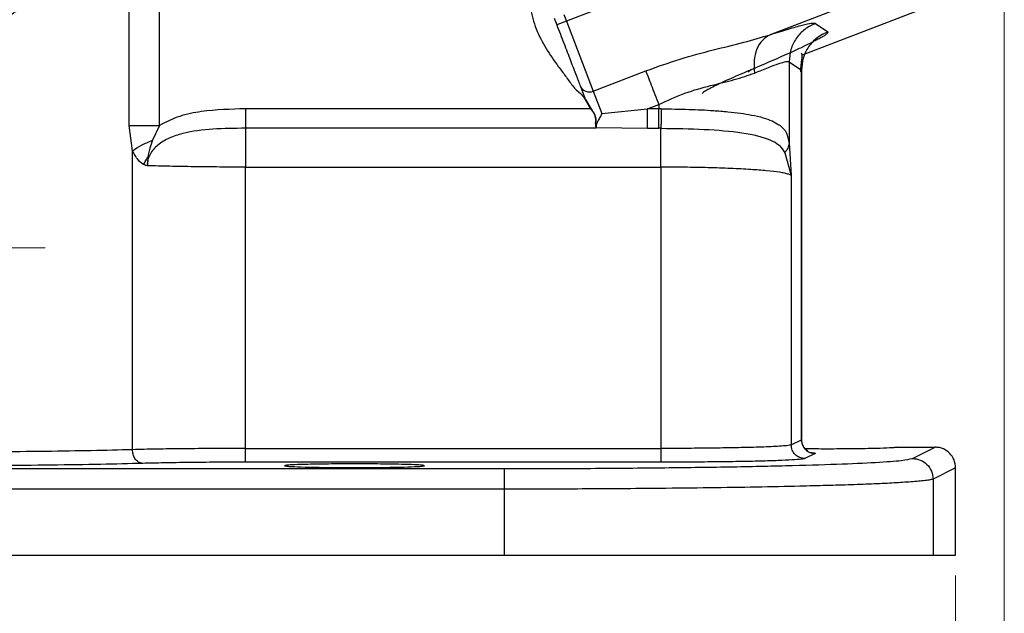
# Model space of a CAD drawing. Header units: inches. Extents: x 0.6 to 16.3, y 0.2 to 11.5.
# Tile 4 of 17: x 5.2 to 7.1, y 4.2 to 5.4. Entities that reach past the tile are written whole.
import ezdxf

# ---------------------------------------------------------------- set-up
doc = ezdxf.new("R2010")
doc.units = ezdxf.units.IN
doc.header["$MEASUREMENT"] = 0
doc.styles.add('SLDTEXTSTYLE0', font='TXT', dxfattribs={"width": 0.75})
doc.dimstyles.new('SLDDIMSTYLE1', dxfattribs={"dimtxt": 0.137795, "dimasz": 0.14, "dimexe": 0, "dimexo": 0.0625, "dimgap": 0.034449, "dimtad": 0, "dimdec": 1, "dimlfac": 1.5, "dimrnd": 1e-09, "dimzin": 12, "dimdsep": 46, "dimtxsty": 'SLDTEXTSTYLE0', "dimblk1": 'CLOSED', "dimblk2": 'CLOSED', "dimsah": 1, "dimcen": 0.09, "dimadec": 0, "dimazin": 3, "dimtfac": 1, "dimtdec": 1, "dimtofl": 0, "dimtmove": 0, "dimatfit": 3, "dimldrblk": 'CLOSED', "dimfxl": 0, "dimfrac": 2, "dimtolj": 1, "dimtzin": 12, "dimarcsym": 0})

# ---------------------------------------------------------------- blocks, each defined once
blk = doc.blocks.new('_Closed')
at = {"color": 0, "linetype": 'ByBlock', "lineweight": -2}
for p, q in [((-1, 0.166667), (0, 0)), ((-1, 0.166667), (-1, -0.166667)), ((0, 0), (-1, -0.166667)), ((0, 0), (-1, 0))]:
    blk.add_line(p, q, dxfattribs=at)
blk = doc.blocks.new('_D_4')
at = {"color": 7, "linetype": 'Continuous', "lineweight": 0}
for p, q in [((7.0714, 5.5475), (7.0714, 3.0912)), ((4.8936, 4.574), (4.8936, 3.0912)), ((6.2206, 3.3291), (6.1786, 3.3291)), ((6.1786, 3.3291), (6.1786, 3.1103)), ((6.4242, 3.3291), (6.4662, 3.3291)), ((6.4662, 3.3291), (6.4662, 3.1103)), ((4.8936, 3.1306), (6.0578, 3.1306)), ((7.0714, 3.1306), (6.587, 3.1306)), ((6.1786, 3.1103), (6.2206, 3.1103)), ((6.4662, 3.1103), (6.4242, 3.1103))]:
    blk.add_line(p, q, dxfattribs=at)
at = {"color": 7, "linetype": 'Continuous', "lineweight": 18, "xscale": 0.14, "yscale": 0.14, "rotation": 180.0000000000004}
blk.add_blockref('_Closed', (4.8936, 3.1306, 0.1304), dxfattribs=at)
at = {"color": 7, "linetype": 'Continuous', "lineweight": 18, "xscale": 0.14, "yscale": 0.14}
blk.add_blockref('_Closed', (7.0714, 3.1306, 0.1304), dxfattribs=at)
at = {"color": 7, "linetype": 'Continuous', "lineweight": 18, "char_height": 0.1378, "attachment_point": 1, "style": 'SLDTEXTSTYLE0'}
for s, insert in [('83', (6.2206, 3.2879)), ('3.3', (6.1952, 3.0818))]:
    blk.add_mtext(s, dxfattribs=dict(at, insert=insert))
blk = doc.blocks.new('_D_5')
at = {"color": 7, "linetype": 'Continuous', "lineweight": 0}
for p, q in [((4.8936, 4.574), (4.8936, 3.5637)), ((6.9769, 4.2932), (6.9769, 3.5637)), ((5.6003, 3.8015), (5.5583, 3.8015)), ((5.5583, 3.8015), (5.5583, 3.5828)), ((5.804, 3.8015), (5.8459, 3.8015)), ((5.8459, 3.8015), (5.8459, 3.5828)), ((4.8936, 3.603), (5.4376, 3.603)), ((6.9769, 3.603), (5.9667, 3.603)), ((5.5583, 3.5828), (5.6003, 3.5828)), ((5.8459, 3.5828), (5.804, 3.5828))]:
    blk.add_line(p, q, dxfattribs=at)
at = {"color": 7, "linetype": 'Continuous', "lineweight": 18, "xscale": 0.14, "yscale": 0.14, "rotation": 180.0000000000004}
blk.add_blockref('_Closed', (4.8936, 3.603, 0.1304), dxfattribs=at)
at = {"color": 7, "linetype": 'Continuous', "lineweight": 18, "xscale": 0.14, "yscale": 0.14}
blk.add_blockref('_Closed', (6.9769, 3.603, 0.1304), dxfattribs=at)
at = {"color": 7, "linetype": 'Continuous', "lineweight": 18, "char_height": 0.1378, "attachment_point": 1, "style": 'SLDTEXTSTYLE0'}
for s, insert in [('79', (5.6003, 3.7604)), ('3.1', (5.5749, 3.5542))]:
    blk.add_mtext(s, dxfattribs=dict(at, insert=insert))
blk = doc.blocks.new('SW_CENTERMARKSYMBOL_0')
at = {"color": 0, "linetype": 'Continuous', "lineweight": 18}
for p, q in [((0, 0.1312), (0, 0.3159)), ((0, 0), (0, 0.0656)), ((-0.1312, 0), (-0.3159, 0)), ((0, 0), (-0.0656, 0)), ((0, 0), (0, -0.0656)), ((0, 0), (0.0656, 0)), ((0.1312, 0), (0.3159, 0)), ((0, -0.1312), (0, -0.3159))]:
    blk.add_line(p, q, dxfattribs=at)

msp = doc.modelspace()

# ---------------------------------------------------------------- linework, layer by layer
at = {"color": 7, "linetype": 'Continuous', "lineweight": 25}
for p, q in [((6.8375, 5.6064), (6.2214, 5.3698)), ((5.3728, 5.1673), (5.3728, 5.572)), ((5.4316, 5.1673), (5.4316, 5.572)), ((6.8972, 5.451), (6.6168, 5.3433)), ((6.9185, 5.3954), (6.6791, 5.3035)), ((6.1979, 5.3752), (6.2027, 5.3627)), ((6.2166, 5.3823), (6.2214, 5.3698)), ((6.2214, 5.3698), (6.2027, 5.3627)), ((6.2214, 5.3698), (6.2736, 5.2339)), ((6.7048, 5.3654), (6.7288, 5.3489)), ((6.6536, 5.2908), (6.6536, 5.1331)), ((6.6536, 5.2908), (6.6776, 5.2744)), ((6.6779, 4.5566), (6.6779, 5.2746)), ((6.2736, 5.2339), (6.3755, 5.273)), ((6.6776, 5.2744), (6.6776, 4.5566)), ((6.2575, 5.2181), (6.2578, 5.2173)), ((6.2578, 5.2173), (6.2683, 5.1994)), ((6.2581, 5.2183), (6.2584, 5.2175)), ((6.2584, 5.2175), (6.2688, 5.1997)), ((6.2736, 5.2339), (6.2903, 5.1902)), ((6.2683, 5.1994), (5.5986, 5.1994)), ((6.2903, 5.1902), (6.3786, 5.1994)), ((6.3786, 5.1994), (6.4006, 5.2078)), ((6.4006, 5.1994), (6.3786, 5.1994)), ((6.4006, 5.2078), (6.4006, 5.1994)), ((6.4056, 5.1993), (6.4006, 5.1994)), ((5.3793, 5.118), (5.3728, 5.1673)), ((5.4316, 5.1673), (5.4182, 5.1384)), ((6.2794, 5.1617), (5.5986, 5.1617)), ((6.2783, 5.1646), (6.2794, 5.1617)), ((6.2789, 5.1642), (6.279, 5.1638)), ((6.279, 5.1638), (6.2793, 5.1632)), ((6.2793, 5.1632), (6.2794, 5.1629)), ((6.2794, 5.1629), (6.3786, 5.1617)), ((6.3786, 5.1617), (6.4006, 5.1617)), ((6.4048, 5.1616), (6.4006, 5.1617)), ((6.6536, 5.1331), (6.6578, 5.0697)), ((5.3793, 4.5374), (5.3793, 5.118)), ((6.6453, 5.1141), (6.6578, 5.0697)), ((5.5986, 4.5398), (5.5986, 5.0862)), ((5.5986, 5.0862), (6.4048, 5.0862)), ((6.4048, 5.0862), (6.4048, 4.5398)), ((6.6578, 5.0697), (6.6578, 4.5467)), ((6.6578, 4.5467), (6.6776, 4.5566)), ((6.6779, 4.5566), (6.6779, 4.5566)), ((5.5986, 4.5398), (6.4048, 4.5398)), ((6.7042, 4.53), (6.6844, 4.5201)), ((6.8626, 4.5423), (6.9369, 4.5423)), ((6.8931, 4.5204), (6.9369, 4.5423)), ((6.4048, 4.5131), (5.5986, 4.5131)), ((3.6863, 4.5007), (6.1008, 4.5007)), ((6.9769, 4.5023), (6.933, 4.4804)), ((6.9769, 4.3326), (6.9769, 4.5023)), ((6.933, 4.4804), (6.933, 4.3326)), ((6.1008, 4.4607), (3.6863, 4.4607)), ((6.1008, 4.4607), (6.1008, 4.3326)), ((3.6863, 4.3326), (6.1008, 4.3326)), ((6.1008, 4.3326), (6.933, 4.3326)), ((6.933, 4.3326), (6.9769, 4.3326))]:
    msp.add_line(p, q, dxfattribs=at)
at = {"color": 8, "linetype": 'Continuous', "lineweight": 25}
msp.add_line((6.5803, 5.2753), (6.5733, 5.2704), dxfattribs=at)
at = {"color": 7, "linetype": 'Continuous', "lineweight": 25}
msp.add_circle((4.0602, 7.149), 1.9709, dxfattribs=at)
msp.add_arc((6.2657, 5.2511), 0.0189, 205.1171, 294.5963, dxfattribs=at)
for points, knots in [([(4.9691, 5.3636), (5.0083, 5.3845), (5.087, 5.4263), (5.196, 5.4953), (5.296, 5.5658), (5.3514, 5.6101), (5.3791, 5.6323)], [0, 0, 0, 0, 0.248601, 0.497799, 0.748356, 1, 1, 1, 1]), ([(5.0053, 5.2924), (5.0284, 5.3064), (5.0744, 5.3343), (5.142, 5.3805), (5.2015, 5.4245), (5.2531, 5.4657), (5.296, 5.502), (5.3364, 5.5378), (5.3607, 5.5606), (5.3728, 5.572)], [0, 0, 0, 0, 0.162042, 0.32364, 0.499112, 0.624439, 0.750088, 0.875462, 1, 1, 1, 1]), ([(6.1419, 5.5193), (6.1417, 5.5115), (6.1413, 5.4964), (6.1422, 5.475), (6.1444, 5.4555), (6.1467, 5.4293), (6.1507, 5.3952), (6.1615, 5.3539), (6.1812, 5.3161), (6.2019, 5.2866), (6.2199, 5.2632), (6.2307, 5.2472), (6.2407, 5.235), (6.251, 5.2285), (6.2553, 5.2215), (6.2575, 5.2181)], [0, 0, 0, 0, 0.069625, 0.135872, 0.192029, 0.246645, 0.37203, 0.499918, 0.627797, 0.75318, 0.8237, 0.892351, 0.927618, 0.96402, 1, 1, 1, 1]), ([(6.6168, 5.3433), (6.629, 5.3472), (6.6537, 5.355), (6.6803, 5.3624), (6.6989, 5.3664), (6.7029, 5.3657), (6.7048, 5.3654)], [0, 0, 0, 0, 0.251288, 0.503113, 0.752364, 1, 1, 1, 1]), ([(6.3755, 5.273), (6.3977, 5.281), (6.4413, 5.2967), (6.5058, 5.314), (6.5657, 5.328), (6.6001, 5.3383), (6.6168, 5.3433)], [0, 0, 0, 0, 0.2652025, 0.5230816, 0.7683608, 1, 1, 1, 1]), ([(6.7288, 5.3489), (6.7291, 5.3485), (6.7296, 5.3476), (6.7273, 5.3452), (6.7236, 5.3424), (6.7195, 5.3399), (6.716, 5.3378), (6.712, 5.3356), (6.7075, 5.3331), (6.6988, 5.3286), (6.6848, 5.3216), (6.6649, 5.3123), (6.6332, 5.2979), (6.603, 5.285), (6.5803, 5.2753)], [0, 0, 0, 0, 0.080191, 0.160755, 0.241533, 0.279738, 0.317885, 0.356041, 0.394274, 0.432648, 0.55699, 0.661672, 0.745679, 1, 1, 1, 1]), ([(6.6168, 5.3433), (6.6115, 5.3401), (6.6009, 5.3338), (6.5903, 5.3157), (6.5847, 5.2935), (6.586, 5.277), (6.5866, 5.2688)], [0, 0, 0, 0, 0.249995, 0.5000018, 0.7499944, 1, 1, 1, 1]), ([(6.6766, 5.2711), (6.6766, 5.2735), (6.6766, 5.2785), (6.6774, 5.2879), (6.6789, 5.2978), (6.6797, 5.305), (6.6779, 5.3066), (6.677, 5.3074)], [0, 0, 0, 0, 0.0948514, 0.1934305, 0.4186263, 0.7066226, 1, 1, 1, 1]), ([(6.5803, 5.2753), (6.5667, 5.2695), (6.5397, 5.258), (6.5099, 5.2442), (6.4897, 5.2337), (6.4865, 5.2306), (6.485, 5.229)], [0, 0, 0, 0, 0.2559, 0.507701, 0.75543, 1, 1, 1, 1]), ([(6.5866, 5.2688), (6.5961, 5.2727), (6.6147, 5.2804), (6.635, 5.2878), (6.6491, 5.2918), (6.6521, 5.2912), (6.6536, 5.2908)], [0, 0, 0, 0, 0.257689, 0.505168, 0.753456, 1, 1, 1, 1]), ([(6.4006, 5.2078), (6.4175, 5.2155), (6.4509, 5.2309), (6.5017, 5.2452), (6.5487, 5.2556), (6.574, 5.2644), (6.5866, 5.2688)], [0, 0, 0, 0, 0.254697, 0.50467, 0.752029, 1, 1, 1, 1]), ([(6.2581, 5.2183), (6.2581, 5.2183), (6.2581, 5.2183), (6.258, 5.2183), (6.2579, 5.2183), (6.2578, 5.2182), (6.2577, 5.2182), (6.2575, 5.2181), (6.2575, 5.2181)], [0, 0, 0, 0, 0.239531, 0.368485, 0.499883, 0.631615, 0.76057, 1, 1, 1, 1]), ([(6.2578, 5.2173), (6.2579, 5.2173), (6.2581, 5.2174), (6.2583, 5.2175), (6.2584, 5.2175), (6.2584, 5.2175), (6.2584, 5.2175)], [0, 0, 0, 0, 0.270472, 0.562412, 0.789476, 1, 1, 1, 1]), ([(5.5986, 5.1994), (5.57, 5.1986), (5.527, 5.1975), (5.4703, 5.1865), (5.4445, 5.1737), (5.4316, 5.1673)], [0, 0, 0, 0, 0.499439, 0.749991, 1, 1, 1, 1]), ([(6.2683, 5.1994), (6.2684, 5.1994), (6.2685, 5.1995), (6.2686, 5.1996), (6.2687, 5.1997), (6.2688, 5.1997), (6.2688, 5.1997)], [0, 0, 0, 0, 0.2455749, 0.500002, 0.7543596, 1, 1, 1, 1]), ([(6.2683, 5.1994), (6.2707, 5.1964), (6.2742, 5.192), (6.2772, 5.1853), (6.2782, 5.1786), (6.2772, 5.1708), (6.2779, 5.1666), (6.2783, 5.1646)], [0, 0, 0, 0, 0.251056, 0.376251, 0.50133, 0.750819, 1, 1, 1, 1]), ([(6.2688, 5.1997), (6.2711, 5.1967), (6.2746, 5.1921), (6.2776, 5.1854), (6.2787, 5.1785), (6.2778, 5.1706), (6.2785, 5.1664), (6.2789, 5.1642)], [0, 0, 0, 0, 0.253813, 0.377374, 0.504188, 0.753636, 1, 1, 1, 1]), ([(6.4056, 5.1993), (6.4055, 5.1948), (6.4054, 5.1856), (6.4052, 5.1743), (6.405, 5.1661), (6.4049, 5.1631), (6.4048, 5.1616)], [0, 0, 0, 0, 0.27977, 0.559537, 0.779763, 1, 1, 1, 1]), ([(6.4056, 5.1993), (6.4235, 5.1991), (6.4583, 5.1987), (6.5015, 5.1966), (6.5346, 5.1939), (6.5594, 5.191), (6.5826, 5.1873), (6.6033, 5.1824), (6.6209, 5.1762), (6.6373, 5.1671), (6.6497, 5.1547), (6.6523, 5.1399), (6.6536, 5.1331)], [0, 0, 0, 0, 0.1384614, 0.2684568, 0.3505384, 0.4289336, 0.5036872, 0.5926669, 0.6763058, 0.754763, 0.8870666, 1, 1, 1, 1]), ([(6.2903, 5.1902), (6.2888, 5.1874), (6.2858, 5.1818), (6.2817, 5.1742), (6.2787, 5.1678), (6.2789, 5.1651), (6.279, 5.1638)], [0, 0, 0, 0, 0.251911, 0.503146, 0.766859, 1, 1, 1, 1]), ([(5.5986, 5.1617), (5.5775, 5.1614), (5.5365, 5.1609), (5.4866, 5.1551), (5.4508, 5.1434), (5.4284, 5.1305), (5.4146, 5.1148), (5.4087, 5.1002), (5.4082, 5.0927), (5.408, 5.0889)], [0, 0, 0, 0, 0.283842, 0.551774, 0.675697, 0.791595, 0.898594, 0.949597, 1, 1, 1, 1]), ([(6.2789, 5.1642), (6.2789, 5.1643), (6.2788, 5.1644), (6.2786, 5.1645), (6.2785, 5.1646), (6.2783, 5.1646), (6.2783, 5.1646)], [0, 0, 0, 0, 0.245041, 0.50005, 0.755489, 1, 1, 1, 1]), ([(6.2794, 5.1629), (6.2794, 5.1627), (6.2795, 5.1623), (6.2794, 5.1619), (6.2794, 5.1617)], [0, 0, 0, 0, 0.501762, 1, 1, 1, 1]), ([(6.4048, 5.1616), (6.4333, 5.1612), (6.4905, 5.1603), (6.5657, 5.1539), (6.6116, 5.1429), (6.6356, 5.1295), (6.6421, 5.1192), (6.6453, 5.1141)], [0, 0, 0, 0, 0.249136, 0.499869, 0.751707, 0.877231, 1, 1, 1, 1]), ([(5.3793, 5.118), (5.3847, 5.1216), (5.3957, 5.1289), (5.4107, 5.1352), (5.4182, 5.1384)], [0, 0, 0, 0, 0.5, 1, 1, 1, 1]), ([(5.4182, 5.1384), (5.4163, 5.1332), (5.4133, 5.1247), (5.4101, 5.1112), (5.4086, 5.101), (5.4081, 5.0939), (5.408, 5.0917), (5.408, 5.0907), (5.408, 5.0898), (5.408, 5.0891), (5.408, 5.0889), (5.408, 5.0889), (5.408, 5.0889), (5.408, 5.0889), (5.408, 5.0889), (5.408, 5.0889), (5.408, 5.0889), (5.408, 5.0889), (5.408, 5.0889), (5.408, 5.0889), (5.408, 5.0889)], [0, 0, 0, 0, 0.325372, 0.532599, 0.828012, 0.926973, 0.949637, 0.957926, 0.9862, 0.998287, 0.999166, 0.999355, 0.999377, 0.999384, 0.99939, 0.999396, 0.999402, 0.999422, 0.999613, 1, 1, 1, 1]), ([(6.6536, 5.1331), (6.6531, 5.1297), (6.6522, 5.1229), (6.6476, 5.117), (6.6453, 5.1141)], [0, 0, 0, 0, 0.4999985, 1, 1, 1, 1]), ([(5.408, 5.0889), (5.4062, 5.0893), (5.3995, 5.091), (5.3888, 5.1003), (5.3826, 5.1117), (5.3793, 5.118)], [0, 0, 0, 0, 0.139883, 0.52827, 1, 1, 1, 1]), ([(5.4008, 5.0913), (5.4023, 5.0939), (5.405, 5.0987), (5.408, 5.1036), (5.4093, 5.1059)], [0, 0, 0, 0, 0.543549, 1, 1, 1, 1]), ([(5.5986, 5.0862), (5.5819, 5.0863), (5.5481, 5.0863), (5.4983, 5.0869), (5.4502, 5.0877), (5.4222, 5.0885), (5.408, 5.0889)], [0, 0, 0, 0, 0.24176, 0.489008, 0.741752, 1, 1, 1, 1]), ([(6.6578, 5.0697), (6.6566, 5.0705), (6.6544, 5.0721), (6.6458, 5.0743), (6.6324, 5.0766), (6.6115, 5.079), (6.5793, 5.0816), (6.541, 5.0836), (6.4973, 5.0851), (6.4515, 5.086), (6.4202, 5.0862), (6.4048, 5.0862)], [0, 0, 0, 0, 0.097636, 0.181118, 0.250435, 0.380776, 0.500495, 0.630121, 0.75657, 0.879857, 1, 1, 1, 1]), ([(6.6901, 4.5347), (6.69, 4.5348), (6.6899, 4.535), (6.6877, 4.5364), (6.6855, 4.5383), (6.684, 4.5398), (6.6826, 4.5416), (6.6814, 4.5435), (6.6803, 4.5456), (6.6784, 4.5503), (6.6781, 4.554), (6.6779, 4.557)], [0, 0, 0, 0, 0.173437, 0.40557, 0.487967, 0.553664, 0.60808, 0.657168, 0.70611, 0.758063, 1, 1, 1, 1]), ([(5.3793, 4.5374), (5.3536, 4.5367), (5.3036, 4.5354), (5.2105, 4.5339), (5.1107, 4.533), (5.0403, 4.5329), (5.0053, 4.5328)], [0, 0, 0, 0, 0.256485, 0.500028, 0.751903, 1, 1, 1, 1]), ([(5.5986, 4.5398), (5.5781, 4.5398), (5.5368, 4.5397), (5.4782, 4.5392), (5.4237, 4.5385), (5.3943, 4.5378), (5.3793, 4.5374)], [0, 0, 0, 0, 0.24812, 0.49998, 0.743524, 1, 1, 1, 1]), ([(5.3992, 4.5108), (5.3963, 4.5113), (5.3905, 4.5125), (5.384, 4.5196), (5.3801, 4.5283), (5.3795, 4.5344), (5.3793, 4.5374)], [0, 0, 0, 0, 0.279634, 0.559249, 0.779637, 1, 1, 1, 1]), ([(6.6578, 4.5467), (6.6557, 4.5462), (6.6521, 4.5453), (6.6367, 4.5441), (6.6196, 4.5432), (6.6006, 4.5424), (6.5753, 4.5417), (6.5419, 4.5409), (6.4988, 4.5403), (6.4528, 4.5399), (6.4207, 4.5398), (6.4048, 4.5398)], [0, 0, 0, 0, 0.140976, 0.249982, 0.338293, 0.421686, 0.50016, 0.627681, 0.750092, 0.875825, 1, 1, 1, 1]), ([(6.8626, 4.5423), (6.8618, 4.542), (6.8603, 4.5414), (6.8477, 4.5406), (6.8279, 4.5398), (6.8021, 4.5393), (6.7706, 4.5389), (6.7294, 4.5386), (6.6986, 4.5388), (6.6846, 4.5389)], [0, 0, 0, 0, 0.128971, 0.241393, 0.415896, 0.524281, 0.629818, 0.831429, 1, 1, 1, 1]), ([(6.9769, 4.5023), (6.9763, 4.5076), (6.9751, 4.518), (6.966, 4.5311), (6.9553, 4.5384), (6.9453, 4.5417), (6.9397, 4.5421), (6.9369, 4.5423)], [0, 0, 0, 0, 0.250714, 0.499136, 0.734643, 0.863714, 1, 1, 1, 1]), ([(5.3992, 4.5108), (5.3729, 4.5101), (5.3203, 4.5087), (5.2226, 4.5073), (5.1166, 4.5063), (5.0424, 4.5062), (5.0053, 4.5061)], [0, 0, 0, 0, 0.250022, 0.500026, 0.750016, 1, 1, 1, 1]), ([(5.5986, 4.5131), (5.5798, 4.5131), (5.5423, 4.513), (5.4886, 4.5126), (5.4392, 4.5118), (5.4125, 4.5111), (5.3992, 4.5108)], [0, 0, 0, 0, 0.249982, 0.499974, 0.749978, 1, 1, 1, 1]), ([(6.1008, 4.5007), (6.151, 4.5008), (6.2514, 4.5009), (6.3966, 4.5021), (6.5311, 4.5039), (6.6502, 4.5063), (6.7497, 4.5093), (6.8253, 4.5127), (6.8769, 4.5165), (6.8877, 4.5191), (6.8931, 4.5204)], [0, 0, 0, 0, 0.12498, 0.249964, 0.374949, 0.499947, 0.624948, 0.749961, 0.874973, 1, 1, 1, 1]), ([(6.6844, 4.5201), (6.6825, 4.5196), (6.6787, 4.5187), (6.6605, 4.5174), (6.6338, 4.5162), (6.5987, 4.5151), (6.5566, 4.5142), (6.5092, 4.5136), (6.4579, 4.5132), (6.4225, 4.5132), (6.4048, 4.5131)], [0, 0, 0, 0, 0.125022, 0.25004, 0.375051, 0.500054, 0.625049, 0.750037, 0.87502, 1, 1, 1, 1]), ([(5.8102, 4.5098), (5.8275, 4.5098), (5.8539, 4.5097), (5.8854, 4.5092), (5.9112, 4.5087), (5.9312, 4.508), (5.9434, 4.5071), (5.9473, 4.5063), (5.9434, 4.5054), (5.9312, 4.5046), (5.9112, 4.5038), (5.8854, 4.5033), (5.8539, 4.5028), (5.8102, 4.5026), (5.7666, 4.5028), (5.7351, 4.5033), (5.7092, 4.5038), (5.6893, 4.5046), (5.6771, 4.5054), (5.6732, 4.5063), (5.6771, 4.5071), (5.6893, 4.508), (5.7092, 4.5087), (5.7351, 4.5092), (5.7666, 4.5097), (5.7929, 4.5098), (5.8102, 4.5098)], [0, 0, 0, 0, 0.060622, 0.092355, 0.124946, 0.177415, 0.211219, 0.25, 0.28878, 0.322584, 0.375054, 0.407645, 0.439378, 0.5, 0.560621, 0.592355, 0.624946, 0.677415, 0.711219, 0.75, 0.78878, 0.822584, 0.875054, 0.907645, 0.939378, 1, 1, 1, 1]), ([(6.933, 4.4804), (6.9315, 4.4799), (6.9284, 4.4788), (6.9184, 4.4774), (6.9057, 4.476), (6.8909, 4.4748), (6.8749, 4.4738), (6.8523, 4.4724), (6.8203, 4.4709), (6.7758, 4.4692), (6.7273, 4.4677), (6.6669, 4.4662), (6.5919, 4.4646), (6.5002, 4.4632), (6.3879, 4.4619), (6.2543, 4.4609), (6.1515, 4.4608), (6.1008, 4.4607)], [0, 0, 0, 0, 0.0506461, 0.0977114, 0.1411957, 0.1810986, 0.2174198, 0.2501591, 0.3168775, 0.3807979, 0.44192, 0.5002438, 0.5871203, 0.6725753, 0.7566096, 0.8798978, 1, 1, 1, 1])]:
    msp.add_open_spline(points, degree=3, knots=knots, dxfattribs=at)
for points in [[(6.2027, 5.3627), (6.2074, 5.3505), (6.2167, 5.3263), (6.2296, 5.2926), (6.2409, 5.2632), (6.246, 5.2498), (6.2486, 5.243)], [(6.7048, 5.3654), (6.6976, 5.3619), (6.6831, 5.3548), (6.6668, 5.3367), (6.6557, 5.3149), (6.6543, 5.2989), (6.6536, 5.2908)], [(6.7288, 5.3489), (6.7216, 5.3454), (6.7071, 5.3383), (6.6908, 5.3202), (6.6797, 5.2984), (6.6783, 5.2824), (6.6776, 5.2744)], [(6.3755, 5.273), (6.3769, 5.2694), (6.3798, 5.2621), (6.3859, 5.246), (6.393, 5.2277), (6.398, 5.2144), (6.4006, 5.2078)], [(6.2486, 5.243), (6.2499, 5.2397), (6.2525, 5.2329), (6.2562, 5.2232), (6.2581, 5.2183)], [(5.5986, 5.1994), (5.5986, 5.1953), (5.5986, 5.187), (5.5986, 5.1759), (5.5986, 5.1668), (5.5986, 5.1634), (5.5986, 5.1617)], [(6.3786, 5.1617), (6.3786, 5.1634), (6.3786, 5.1668), (6.3786, 5.1759), (6.3786, 5.187), (6.3786, 5.1953), (6.3786, 5.1994)], [(6.4006, 5.1617), (6.4006, 5.1634), (6.4006, 5.1668), (6.4006, 5.1759), (6.4006, 5.187), (6.4006, 5.1953), (6.4006, 5.1994)], [(5.3728, 5.1673), (5.3768, 5.1673), (5.3847, 5.1673), (5.3993, 5.1673), (5.4151, 5.1673), (5.4261, 5.1673), (5.4316, 5.1673)], [(5.5986, 5.1617), (5.5986, 5.1582), (5.5986, 5.1514), (5.5986, 5.1331), (5.5986, 5.1109), (5.5986, 5.0944), (5.5986, 5.0862)], [(6.4048, 5.0862), (6.4048, 5.0944), (6.4048, 5.1109), (6.4048, 5.1331), (6.4048, 5.1514), (6.4048, 5.1582), (6.4048, 5.1616)], [(6.6776, 4.5566), (6.678, 4.5531), (6.6788, 4.5462), (6.6849, 4.5374), (6.6937, 4.5312), (6.7007, 4.5304), (6.7042, 4.53)], [(5.5986, 4.5131), (5.5986, 4.5136), (5.5986, 4.5146), (5.5986, 4.5208), (5.5986, 4.5295), (5.5986, 4.5364), (5.5986, 4.5398)], [(6.4048, 4.5398), (6.4048, 4.5364), (6.4048, 4.5295), (6.4048, 4.5208), (6.4048, 4.5146), (6.4048, 4.5136), (6.4048, 4.5131)], [(6.6844, 4.5201), (6.6809, 4.5205), (6.6739, 4.5213), (6.6651, 4.5275), (6.659, 4.5363), (6.6582, 4.5432), (6.6578, 4.5467)], [(6.8931, 4.5204), (6.8983, 4.5198), (6.9088, 4.5186), (6.922, 4.5093), (6.9312, 4.4961), (6.9324, 4.4856), (6.933, 4.4804)], [(6.1008, 4.5007), (6.1008, 4.5), (6.1008, 4.4985), (6.1008, 4.4892), (6.1008, 4.4762), (6.1008, 4.4659), (6.1008, 4.4607)]]:
    msp.add_open_spline(points, degree=3, dxfattribs=at)
at = {"color": 8, "linetype": 'Continuous', "lineweight": 25}
msp.add_open_spline([(6.6937, 4.5322), (6.6954, 4.5321), (6.7057, 4.5314), (6.7049, 4.5306), (6.7042, 4.53)], degree=3, knots=[0, 0, 0, 0, 0.170568, 1, 1, 1, 1], dxfattribs=at)

# ---------------------------------------------------------------- block references
at = {"color": 7, "linetype": 'Continuous', "lineweight": 0}
msp.add_blockref('SW_CENTERMARKSYMBOL_0', (4.8936, 4.9293), dxfattribs=at)

# ---------------------------------------------------------------- dimensions: what is measured, and where the dimension line sits
at = {"color": 7, "linetype": 'Continuous', "lineweight": 18}
for base, p1, p2, picture, middle in [((4.8936, 3.1306), (7.0714, 5.5869), (4.8936, 4.6133), '_D_4', (6.3224, 3.1306)), ((6.9769, 3.603), (4.8936, 4.6133), (6.9769, 4.3326), '_D_5', (5.7021, 3.603))]:
    dim = msp.add_linear_dim(base=base, p1=p1, p2=p2, dimstyle='SLDDIMSTYLE1', dxfattribs=at)
    dim.commit()
    dim.dimension.update_dxf_attribs({"geometry": picture, "text_midpoint": middle, "dimtype": 160})

doc.saveas('drawing.dxf')
